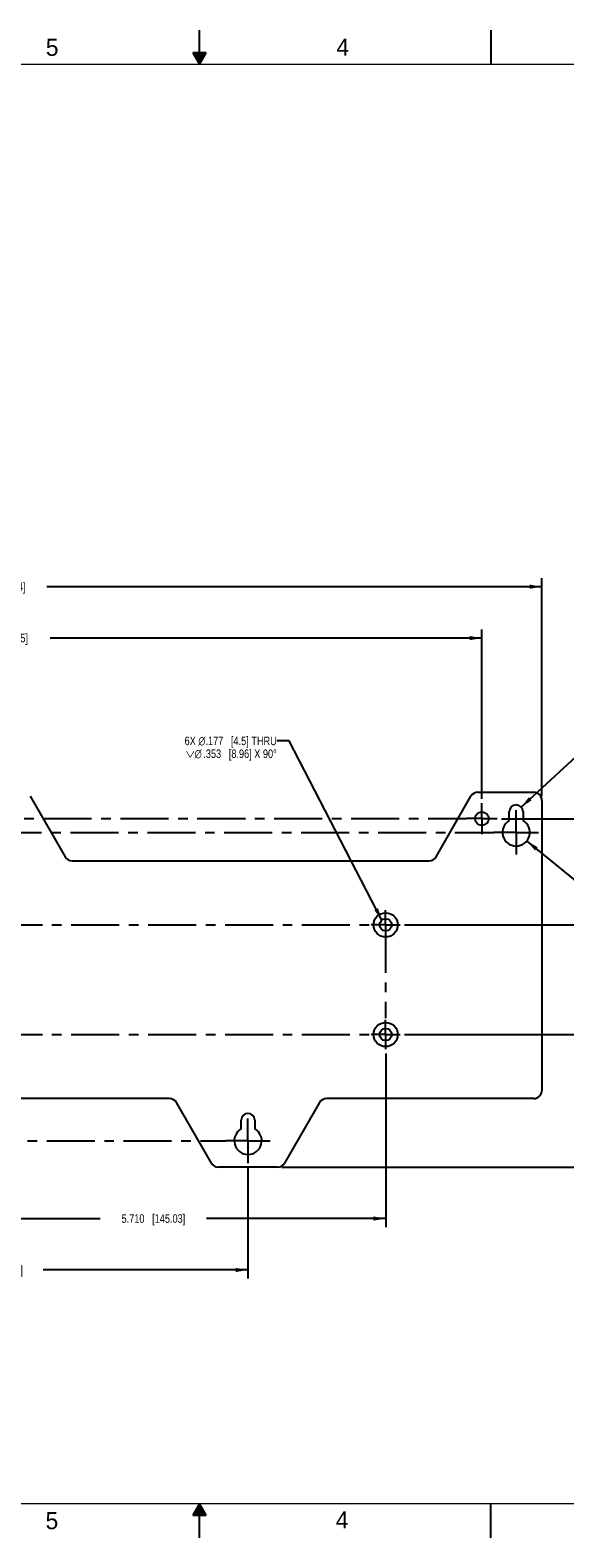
# Model space of a CAD drawing. Header units: inches. Extents: x 0 to 34, y 0 to 22.
# Tile 3 of 12: x 14.5 to 22.3, y 0 to 22. Entities that reach past the tile are written whole.
import ezdxf

# ---------------------------------------------------------------- set-up
doc = ezdxf.new("R2010")
doc.units = ezdxf.units.IN
doc.header["$LTSCALE"] = 1.87
doc.header["$MEASUREMENT"] = 0
doc.linetypes.add('CENTER', pattern=[0.6, 0.375, -0.075, 0.075, -0.075])
doc.layers.get('0').update_dxf_attribs({"linetype": 'CONTINUOUS'})
for name, color, linetype in [('02___PRT_ALL_AXES', 7, 'CONTINUOUS'), ('DETAIL', 7, 'CONTINUOUS'), ('DIMENSIONS', 7, 'CONTINUOUS')]:
    doc.layers.add(name, color=color, linetype=linetype)
doc.styles.get("Standard").update_dxf_attribs({"font": 'txt', "width": 0.8})
doc.styles.add('TEXTSTYLE_2', font='txt')
doc.dimstyles.new('DIMSTYLE_1', dxfattribs={"dimtxt": 0.125, "dimasz": 0.18, "dimexe": 0.125, "dimexo": 0.0625, "dimgap": 0.0625, "dimtad": 0, "dimtih": 1, "dimtoh": 1, "dimdec": 3, "dimzin": 4, "dimdsep": 46, "dimtxsty": 'STANDARD', "dimblk": '_FILLED', "dimblk1": '_FILLED', "dimblk2": '_FILLED', "dimcen": 0.09, "dimadec": 0, "dimazin": 0, "dimtp": 0.01, "dimtm": 0.01, "dimtfac": 1, "dimtdec": 3, "dimtofl": 0, "dimtmove": 0, "dimatfit": 3, "dimldrblk": '_FILLED', "dimfxl": 1, "dimtolj": 1, "dimtzin": 4, "dimarcsym": 0})
doc.dimstyles.new('DIMSTYLE_2', dxfattribs={"dimtxt": 0.125, "dimasz": 0.18, "dimexe": 0.125, "dimexo": 0.0625, "dimgap": 0.09, "dimtad": 0, "dimtih": 1, "dimtoh": 1, "dimdec": 3, "dimzin": 4, "dimdsep": 46, "dimtxsty": 'STANDARD', "dimblk": '_FILLED', "dimblk1": '_FILLED', "dimblk2": '_FILLED', "dimcen": 0.09, "dimadec": 0, "dimazin": 0, "dimtp": 0.01, "dimtm": 0.01, "dimtfac": 1, "dimtdec": 3, "dimtmove": 0, "dimatfit": 2, "dimldrblk": '_FILLED', "dimfxl": 1, "dimtolj": 1, "dimtzin": 4, "dimarcsym": 0})
doc.dimstyles.get("Standard").update_dxf_attribs({"dimtxt": 0.125, "dimasz": 0.18, "dimexe": 0.125, "dimexo": 0.0625, "dimgap": 0.09, "dimtad": 0, "dimtih": 1, "dimtoh": 1, "dimdec": 3, "dimzin": 4, "dimdsep": 46, "dimtxsty": 'STANDARD', "dimblk": '_FILLED', "dimblk1": '_FILLED', "dimblk2": '_FILLED', "dimcen": 0.09, "dimadec": 0, "dimazin": 0, "dimtol": 1, "dimtp": 0.01, "dimtm": 0.01, "dimtfac": 1, "dimtdec": 3, "dimtofl": 0, "dimtmove": 0, "dimatfit": 3, "dimldrblk": '_FILLED', "dimfxl": 1, "dimtolj": 1, "dimtzin": 4, "dimarcsym": 0})

# ---------------------------------------------------------------- blocks, each defined once
blk = doc.blocks.new('_FILLED')
at = {"color": 0, "linetype": 'BYBLOCK'}
blk.add_solid([(0, 0), (-1, 0.17), (-1, -0.17)], dxfattribs=at)
blk = doc.blocks.new('*D2')
at = {"layer": 'DIMENSIONS', "color": 2, "linetype": 'CONTINUOUS'}
for p, q in [((21.776, 10.168), (22.746, 9.377)), ((22.746, 9.377), (22.863, 9.377))]:
    blk.add_line(p, q, dxfattribs=at)
at = {"layer": 'DIMENSIONS', "color": 2, "linetype": 'CONTINUOUS', "xscale": 0.18, "yscale": 0.18, "zscale": 0.18, "rotation": 140.7944998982}
blk.add_blockref('_FILLED', (21.776, 10.168), dxfattribs=at)
at = {"layer": 'DIMENSIONS', "color": 2, "linetype": 'CONTINUOUS', "insert": (22.926, 9.439), "char_height": 0.125, "width": 1.69167, "attachment_point": 1, "line_spacing_factor": 0.9}
blk.add_mtext('5X \\Fgdt;{\\Fgdt;n}\\Ftxt;.400{\\Ftxt.shx;\\W1.000000;\\H0.125000; }[10.16]', dxfattribs=at)
blk = doc.blocks.new('*D3')
at = {"layer": 'DIMENSIONS', "color": 2, "linetype": 'CONTINUOUS'}
for p, q in [((21.694, 10.662), (22.746, 11.629)), ((22.746, 11.629), (22.863, 11.629))]:
    blk.add_line(p, q, dxfattribs=at)
at = {"layer": 'DIMENSIONS', "color": 2, "linetype": 'CONTINUOUS', "xscale": 0.18, "yscale": 0.18, "zscale": 0.18, "rotation": 222.6140559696}
blk.add_blockref('_FILLED', (21.694, 10.662), dxfattribs=at)
at = {"layer": 'DIMENSIONS', "color": 2, "linetype": 'CONTINUOUS', "insert": (22.926, 11.692), "char_height": 0.125, "width": 1.59167, "attachment_point": 1, "line_spacing_factor": 0.9}
blk.add_mtext('5X \\Fgdt;{\\Fgdt;n}\\Ftxt;.200{\\Ftxt.shx;\\W1.000000;\\H0.125000; }[5.08]', dxfattribs=at)
blk = doc.blocks.new('*D7')
at = {"layer": 'DIMENSIONS', "color": 2, "linetype": 'CONTINUOUS'}
for p, q in [((19.993, 7.344), (23.621, 7.344)), ((23.496, 7.344), (23.496, 6.596)), ((23.496, 5.409), (23.496, 6.346)), ((18.202, 5.409), (23.621, 5.409))]:
    blk.add_line(p, q, dxfattribs=at)
at = {"layer": 'DIMENSIONS', "color": 2, "linetype": 'CONTINUOUS', "xscale": 0.18, "yscale": 0.18, "zscale": 0.18}
for p, rotation in [((23.496, 7.344), 90), ((23.496, 5.409), 270)]:
    blk.add_blockref('_FILLED', p, dxfattribs=dict(at, rotation=rotation))
at = {"layer": 'DIMENSIONS', "color": 2, "linetype": 'CONTINUOUS', "insert": (23.496, 6.533), "char_height": 0.125, "width": 1.325, "attachment_point": 2, "line_spacing_factor": 0.9}
blk.add_mtext('1.935{\\Ftxt.shx;\\W1.000000;\\H0.125000; }[49.15]', dxfattribs=at)
blk = doc.blocks.new('*D8')
at = {"layer": 'DIMENSIONS', "color": 2, "linetype": 'CONTINUOUS'}
for p, q in [((19.993, 8.944), (23.621, 8.944)), ((23.496, 8.944), (23.496, 8.363)), ((23.496, 7.344), (23.496, 8.113)), ((19.993, 7.344), (23.621, 7.344))]:
    blk.add_line(p, q, dxfattribs=at)
at = {"layer": 'DIMENSIONS', "color": 2, "linetype": 'CONTINUOUS', "xscale": 0.18, "yscale": 0.18, "zscale": 0.18}
for p, rotation in [((23.496, 8.944), 90), ((23.496, 7.344), 270)]:
    blk.add_blockref('_FILLED', p, dxfattribs=dict(at, rotation=rotation))
at = {"layer": 'DIMENSIONS', "color": 2, "linetype": 'CONTINUOUS', "insert": (23.496, 8.301), "char_height": 0.125, "width": 1.325, "attachment_point": 2, "line_spacing_factor": 0.9}
blk.add_mtext('1.600{\\Ftxt.shx;\\W1.000000;\\H0.125000; }[40.64]', dxfattribs=at)
blk = doc.blocks.new('*D9')
at = {"layer": 'DIMENSIONS', "color": 2, "linetype": 'CONTINUOUS'}
for p, q in [((21.408, 10.494), (25.121, 10.494)), ((24.996, 10.494), (24.996, 7.757)), ((24.996, 5.409), (24.996, 7.507)), ((18.202, 5.409), (25.121, 5.409))]:
    blk.add_line(p, q, dxfattribs=at)
at = {"layer": 'DIMENSIONS', "color": 2, "linetype": 'CONTINUOUS', "xscale": 0.18, "yscale": 0.18, "zscale": 0.18}
for p, rotation in [((24.996, 10.494), 90), ((24.996, 5.409), 270)]:
    blk.add_blockref('_FILLED', p, dxfattribs=dict(at, rotation=rotation))
at = {"layer": 'DIMENSIONS', "color": 2, "linetype": 'CONTINUOUS', "insert": (24.996, 7.694), "char_height": 0.125, "width": 1.425, "attachment_point": 2, "line_spacing_factor": 0.9}
blk.add_mtext('5.085{\\Ftxt.shx;\\W1.000000;\\H0.125000; }[129.16]', dxfattribs=at)
blk = doc.blocks.new('*D13')
at = {"layer": 'DIMENSIONS', "color": 2, "linetype": 'CONTINUOUS'}
for p, q in [((10.283, 5.407), (10.283, 3.784)), ((17.708, 5.407), (17.708, 3.784)), ((10.283, 3.909), (13.271, 3.909)), ((17.708, 3.909), (14.721, 3.909))]:
    blk.add_line(p, q, dxfattribs=at)
at = {"layer": 'DIMENSIONS', "color": 2, "linetype": 'CONTINUOUS', "xscale": 0.18, "yscale": 0.18, "zscale": 0.18, "rotation": 180}
blk.add_blockref('_FILLED', (10.283, 3.909), dxfattribs=at)
at = {"layer": 'DIMENSIONS', "color": 2, "linetype": 'CONTINUOUS', "xscale": 0.18, "yscale": 0.18, "zscale": 0.18}
blk.add_blockref('_FILLED', (17.708, 3.909), dxfattribs=at)
at = {"layer": 'DIMENSIONS', "color": 2, "linetype": 'CONTINUOUS', "insert": (13.996, 3.972), "char_height": 0.125, "width": 1.325, "attachment_point": 2, "line_spacing_factor": 0.9}
blk.add_mtext('7.425{\\Ftxt.shx;\\W1.000000;\\H0.125000; }[188.6]', dxfattribs=at)
blk = doc.blocks.new('*D16')
at = {"layer": 'DIMENSIONS', "color": 2, "linetype": 'CONTINUOUS'}
for p, q in [((14.007, 7.068), (14.007, 4.534)), ((19.717, 7.068), (19.717, 4.534)), ((14.007, 4.659), (15.553, 4.659)), ((19.717, 4.659), (17.103, 4.659))]:
    blk.add_line(p, q, dxfattribs=at)
at = {"layer": 'DIMENSIONS', "color": 2, "linetype": 'CONTINUOUS', "xscale": 0.18, "yscale": 0.18, "zscale": 0.18, "rotation": 180}
blk.add_blockref('_FILLED', (14.007, 4.659), dxfattribs=at)
at = {"layer": 'DIMENSIONS', "color": 2, "linetype": 'CONTINUOUS', "xscale": 0.18, "yscale": 0.18, "zscale": 0.18}
blk.add_blockref('_FILLED', (19.717, 4.659), dxfattribs=at)
at = {"layer": 'DIMENSIONS', "color": 2, "linetype": 'CONTINUOUS', "insert": (16.328, 4.722), "char_height": 0.125, "width": 1.425, "attachment_point": 2, "line_spacing_factor": 0.9}
blk.add_mtext('5.710{\\Ftxt.shx;\\W1.000000;\\H0.125000; }[145.03]', dxfattribs=at)
blk = doc.blocks.new('*D18')
at = {"layer": 'DIMENSIONS', "color": 2, "linetype": 'CONTINUOUS'}
for p, q in [((5.996, 10.824), (5.996, 14.004)), ((5.996, 13.879), (13.221, 13.879)), ((21.996, 13.879), (14.771, 13.879)), ((21.996, 10.824), (21.996, 14.004))]:
    blk.add_line(p, q, dxfattribs=at)
at = {"layer": 'DIMENSIONS', "color": 2, "linetype": 'CONTINUOUS', "xscale": 0.18, "yscale": 0.18, "zscale": 0.18, "rotation": 180}
blk.add_blockref('_FILLED', (5.996, 13.879), dxfattribs=at)
at = {"layer": 'DIMENSIONS', "color": 2, "linetype": 'CONTINUOUS', "xscale": 0.18, "yscale": 0.18, "zscale": 0.18}
blk.add_blockref('_FILLED', (21.996, 13.879), dxfattribs=at)
at = {"layer": 'DIMENSIONS', "color": 2, "linetype": 'CONTINUOUS', "insert": (13.996, 13.942), "char_height": 0.125, "width": 1.425, "attachment_point": 2, "line_spacing_factor": 0.9}
blk.add_mtext('16.000{\\Ftxt.shx;\\W1.000000;\\H0.125000; }[406.4]', dxfattribs=at)
blk = doc.blocks.new('*D19')
at = {"layer": 'DIMENSIONS', "color": 2, "linetype": 'CONTINUOUS'}
for p, q in [((6.871, 10.782), (6.871, 13.254)), ((21.121, 10.782), (21.121, 13.254)), ((6.871, 13.129), (13.171, 13.129)), ((21.121, 13.129), (14.821, 13.129))]:
    blk.add_line(p, q, dxfattribs=at)
at = {"layer": 'DIMENSIONS', "color": 2, "linetype": 'CONTINUOUS', "xscale": 0.18, "yscale": 0.18, "zscale": 0.18, "rotation": 180}
blk.add_blockref('_FILLED', (6.871, 13.129), dxfattribs=at)
at = {"layer": 'DIMENSIONS', "color": 2, "linetype": 'CONTINUOUS', "xscale": 0.18, "yscale": 0.18, "zscale": 0.18}
blk.add_blockref('_FILLED', (21.121, 13.129), dxfattribs=at)
at = {"layer": 'DIMENSIONS', "color": 2, "linetype": 'CONTINUOUS', "insert": (13.996, 13.192), "char_height": 0.125, "width": 1.525, "attachment_point": 2, "line_spacing_factor": 0.9}
blk.add_mtext('14.250{\\Ftxt.shx;\\W1.000000;\\H0.125000; }[361.95]', dxfattribs=at)

msp = doc.modelspace()

# ---------------------------------------------------------------- linework, layer by layer
at = {"color": 2, "linetype": 'CONTINUOUS'}
for p, q in [((17, 21.5), (17, 22)), ((21.25, 22), (21.25, 21.5)), ((16.902, 21.6697), (17, 21.5)), ((17.098, 21.6697), (16.902, 21.6697)), ((16.9076, 21.66), (17.0924, 21.66)), ((16.9134, 21.65), (17.0866, 21.65)), ((16.9192, 21.64), (17.0808, 21.64)), ((16.925, 21.63), (17.0751, 21.63)), ((16.9307, 21.62), (17.0693, 21.62)), ((16.9365, 21.61), (17.0635, 21.61)), ((16.9423, 21.6), (17.0578, 21.6)), ((16.9481, 21.59), (17.052, 21.59)), ((16.9538, 21.58), (17.0462, 21.58)), ((16.9596, 21.57), (17.0404, 21.57)), ((16.9654, 21.56), (17.0347, 21.56)), ((17, 21.5), (17.098, 21.6697)), ((16.9712, 21.55), (17.0289, 21.55)), ((16.9769, 21.54), (17.0231, 21.54)), ((16.9827, 21.53), (17.0173, 21.53)), ((16.9885, 21.52), (17.0116, 21.52)), ((16.9942, 21.51), (17.0058, 21.51)), ((17, 0.5), (16.902, 0.3303)), ((16.9654, 0.44), (17.0347, 0.44)), ((16.9712, 0.45), (17.0289, 0.45)), ((16.9769, 0.46), (17.0231, 0.46)), ((16.9827, 0.47), (17.0173, 0.47)), ((16.9885, 0.48), (17.0116, 0.48)), ((16.9942, 0.49), (17.0058, 0.49)), ((17.098, 0.3303), (17, 0.5)), ((17, 0), (17, 0.5)), ((21.25, 0), (21.25, 0.5)), ((16.902, 0.3303), (17.098, 0.3303)), ((16.9076, 0.34), (17.0924, 0.34)), ((16.9134, 0.35), (17.0866, 0.35)), ((16.9192, 0.36), (17.0808, 0.36)), ((16.925, 0.37), (17.0751, 0.37)), ((16.9307, 0.38), (17.0693, 0.38)), ((16.9365, 0.39), (17.0635, 0.39)), ((16.9423, 0.4), (17.0578, 0.4)), ((16.9481, 0.41), (17.052, 0.41)), ((16.9538, 0.42), (17.0462, 0.42)), ((16.9596, 0.43), (17.0404, 0.43))]:
    msp.add_line(p, q, dxfattribs=at)
at = {"color": 7, "linetype": 'CONTINUOUS'}
for p, q in [((14.5297, 10.8203), (15.0389, 9.9384)), ((20.4524, 9.9384), (20.9616, 10.8203)), ((21.0638, 10.8794), (21.8775, 10.8794)), ((21.9957, 10.7613), (21.9957, 6.5275)), ((15.1412, 9.8794), (20.3501, 9.8794)), ((16.5626, 6.4094), (11.4287, 6.4094)), ((21.8775, 6.4094), (18.8537, 6.4094)), ((17.1741, 5.4684), (16.6649, 6.3503)), ((18.7514, 6.3503), (18.2422, 5.4684)), ((18.14, 5.4094), (17.2763, 5.4094))]:
    msp.add_line(p, q, dxfattribs=at)
at = {"color": 7, "linetype": 'CONTINUOUS', "const_width": 0.02}
for points in [[(33.5, 21.5), (0.5, 21.5)], [(0.5, 0.5), (33.5, 0.5)]]:
    msp.add_lwpolyline(points, dxfattribs=at)
at = {"color": 7, "linetype": 'CONTINUOUS'}
for centre, start, end in [((21.0638, 10.7613), 90, 150), ((21.8775, 10.7613), 0, 90), ((15.1412, 9.9975), 210, 270), ((20.3501, 9.9975), 270, 330), ((16.5626, 6.2913), 30, 90), ((18.8537, 6.2913), 90, 150), ((21.8775, 6.5275), 270, 360), ((17.2763, 5.5275), 210, 270), ((18.14, 5.5275), 270, 330)]:
    msp.add_arc(centre, 0.1181, start, end, dxfattribs=at)
at = {"layer": '02___PRT_ALL_AXES', "color": 7, "linetype": 'CENTER'}
for p, q in [((21.1207, 10.4944), (21.1207, 10.7194)), ((21.6207, 10.2944), (21.6207, 10.6194)), ((6.8707, 10.4944), (20.8957, 10.4944)), ((21.1207, 10.4944), (20.8957, 10.4944)), ((21.1207, 10.4944), (21.3457, 10.4944)), ((21.1207, 10.4944), (21.1207, 10.2694)), ((13.9957, 10.2944), (21.2957, 10.2944)), ((21.6207, 10.2944), (21.2957, 10.2944)), ((21.6207, 10.2944), (21.9457, 10.2944)), ((21.6207, 10.2944), (21.6207, 9.9694)), ((19.7167, 8.9444), (19.7167, 9.158)), ((14.0067, 8.9444), (19.5031, 8.9444)), ((19.7167, 8.9444), (19.5031, 8.9444)), ((19.7167, 8.9444), (19.9302, 8.9444)), ((19.7167, 8.9444), (19.7167, 7.5831)), ((19.7167, 7.3444), (19.7167, 7.558)), ((14.0067, 7.3444), (19.5031, 7.3444)), ((19.7167, 7.3444), (19.5031, 7.3444)), ((19.7167, 7.3444), (19.9302, 7.3444)), ((19.7167, 7.3444), (19.7167, 7.1308)), ((17.7082, 5.7944), (17.7082, 6.1194)), ((10.2832, 5.7944), (17.3832, 5.7944)), ((17.7082, 5.7944), (17.3832, 5.7944)), ((17.7082, 5.7944), (18.0332, 5.7944)), ((17.7082, 5.7944), (17.7082, 5.4694))]:
    msp.add_line(p, q, dxfattribs=at)
at = {"layer": '02___PRT_ALL_AXES', "color": 7, "linetype": 'CONTINUOUS'}
for p, q in [((21.5207, 10.4676), (21.5207, 10.5944)), ((21.7207, 10.5944), (21.7207, 10.4676)), ((17.6082, 5.9676), (17.6082, 6.0944)), ((17.8082, 6.0944), (17.8082, 5.9676))]:
    msp.add_line(p, q, dxfattribs=at)
for centre, radius in [((21.1207, 10.4944), 0.1), ((19.7167, 8.9444), 0.1764), ((19.7167, 8.9444), 0.0886), ((19.7167, 7.3444), 0.1764), ((19.7167, 7.3444), 0.0886)]:
    msp.add_circle(centre, radius, dxfattribs=at)
for centre, radius, start, end in [((21.6207, 10.5944), 0.1, 0, 180), ((21.6207, 10.2944), 0.2, 120, 60), ((17.7082, 6.0944), 0.1, 0, 180), ((17.7082, 5.7944), 0.2, 120, 60)]:
    msp.add_arc(centre, radius, start, end, dxfattribs=at)

# ---------------------------------------------------------------- texts
at = {"color": 2, "linetype": 'CONTINUOUS', "char_height": 0.25, "width": 0.25, "attachment_point": 1, "line_spacing_factor": 0.9, "style": 'TEXTSTYLE_2'}
for s, insert in [('5', (14.7577, 21.8747)), ('4', (18.9977, 21.8777)), ('5', (14.754, 0.3762)), ('4', (18.9884, 0.3869))]:
    msp.add_mtext(s, dxfattribs=dict(at, insert=insert))
at = {"layer": 'DETAIL', "color": 2, "linetype": 'CONTINUOUS', "insert": (18.128, 11.6919), "char_height": 0.125, "width": 2.197917, "attachment_point": 3, "line_spacing_factor": 0.9}
msp.add_mtext('6X \\Fgdt;{\\Fgdt;n}\\Ftxt;.177{\\Ftxt.shx;\\W1.000000;\\H0.125000; }[4.5] THRU\\P\\Fgdt;{\\Fgdt;w}{\\Fgdt;n}\\Ftxt;{\\Ftxt.shx;\\W0.166667;\\H0.125000; }.353{\\Ftxt.shx;\\W1.000000;\\H0.125000; }[8.96] X 90\\Fgdt;{\\Fgdt;~}', dxfattribs=at)

# ---------------------------------------------------------------- dimensions: what is measured, and where the dimension line sits
at = {"layer": 'DIMENSIONS', "color": 2, "linetype": 'CONTINUOUS'}
for base, p1, p2, angle, picture, middle in [((5.9957, 13.8794), (21.9957, 10.7613), (5.9957, 10.7613), 180, '*D18', (13.9957, 13.8794)), ((24.9957, 10.4944), (18.14, 5.4094), (21.3457, 10.4944), 90, '*D9', (24.9957, 7.6315)), ((23.4957, 8.9444), (19.9302, 7.3444), (19.9302, 8.9444), 90, '*D8', (23.4957, 8.2381)), ((23.4957, 7.3444), (18.14, 5.4094), (19.9302, 7.3444), 90, '*D7', (23.4957, 6.4706))]:
    dim = msp.add_linear_dim(base=base, p1=p1, p2=p2, angle=angle, dimstyle='DIMSTYLE_1', dxfattribs=at)
    dim.commit()
    dim.dimension.update_dxf_attribs({"geometry": picture, "text_midpoint": middle, "dimtype": 160})
for base, p1, p2, picture, middle in [((21.1207, 13.1294), (6.8707, 10.7194), (21.1207, 10.7194), '*D19', (13.9957, 13.1294)), ((19.7167, 4.6594), (14.0067, 7.1308), (19.7167, 7.1308), '*D16', (16.3278, 4.6594)), ((17.7082, 3.9094), (10.2832, 5.4694), (17.7082, 5.4694), '*D13', (13.9957, 3.9094))]:
    dim = msp.add_linear_dim(base=base, p1=p1, p2=p2, dimstyle='DIMSTYLE_1', dxfattribs=at)
    dim.commit()
    dim.dimension.update_dxf_attribs({"geometry": picture, "text_midpoint": middle, "dimtype": 160})
for p1, p2, picture, middle in [((21.6942, 10.6621), (21.5471, 10.5267), '*D3', (23.7215, 11.6294)), ((21.7756, 10.168), (21.4657, 10.4208), '*D2', (23.7715, 9.3767))]:
    dim = msp.add_diameter_dim_2p(p1=p1, p2=p2, text='5X %%c<>', dimstyle='DIMSTYLE_2', override={"dimpost": '<>'}, dxfattribs=at)
    dim.commit()
    dim.dimension.update_dxf_attribs({"geometry": picture, "text_midpoint": middle, "dimtype": 163})

# ---------------------------------------------------------------- leaders
at = {"layer": 'DETAIL', "color": 2, "linetype": 'CONTINUOUS'}
msp.add_leader([(19.6614, 9.0136), (18.308, 11.6294), (18.128, 11.6294)], dimstyle='STANDARD', override={"dimtad": 0}, dxfattribs=at)

doc.saveas('drawing.dxf')
